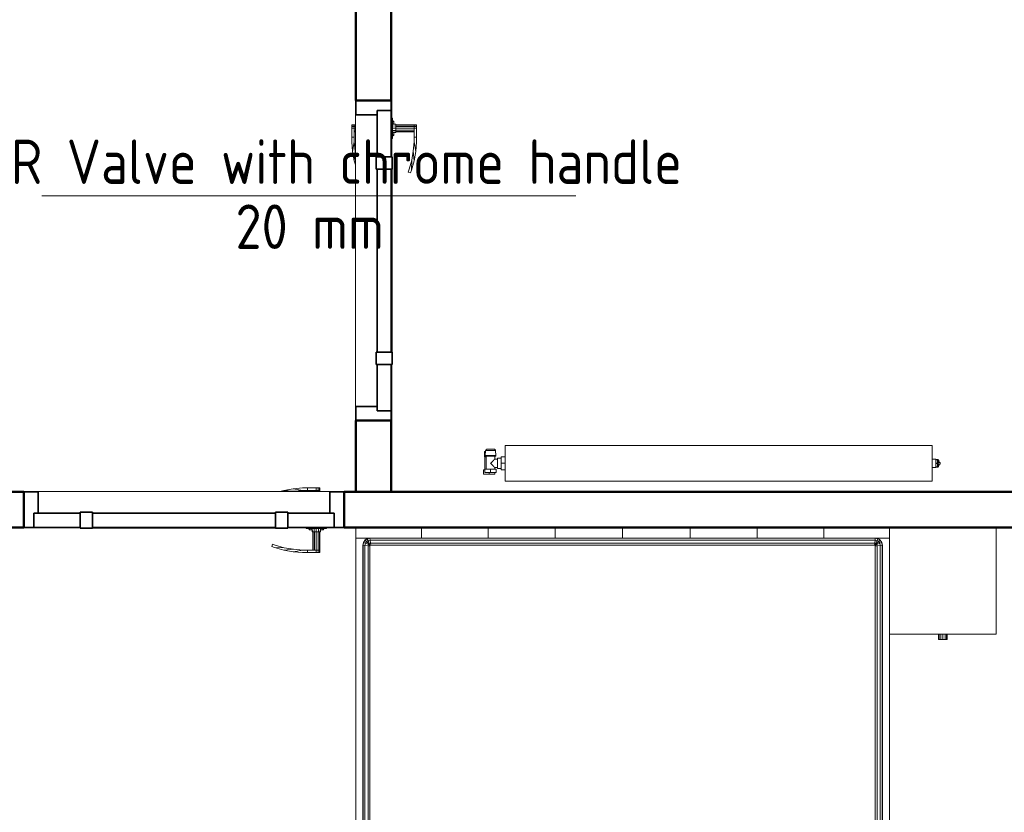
# Model space of a CAD drawing. Header units: millimetres. Extents: x -121 to 19418, y 4737 to 43947.
# Tile 24 of 42: x 14533 to 17300, y 37775 to 40003. Entities that reach past the tile are written whole.
import ezdxf

# ---------------------------------------------------------------- set-up
doc = ezdxf.new("R2010")
doc.units = ezdxf.units.MM
doc.linetypes.add('ADSK_Скрыто', pattern=[300, 150, -150])
doc.linetypes.add('ADSK_Штриховая_ш3 п1_5', pattern=[225, 150, -75])
for name, color, linetype, lineweight in [('A-DETL-____-HDLN', 90, 'ADSK_Скрыто', 9), ('A-DOOR-____-MCUT', 31, 'Continuous', 35), ('A-DOOR-____-OTLN', 31, 'Continuous', 20), ('A-GENM-____-MCUT', 13, 'Continuous', 50), ('A-GENM-____-OTLN', 13, 'Continuous', 20), ('A-WALL-____-MCUT', 113, 'Continuous', 50), ('A-WALL-____-OTLN', 113, 'Continuous', 20), ('I-FURN-____-OTLN', 30, 'Continuous', 20), ('M-EQPM-____-OTLN', 50, 'Continuous', 20), ('P-PIPE-____-IDEN', 2, 'Continuous', 20)]:
    doc.layers.add(name, color=color, linetype=linetype, lineweight=lineweight)
doc.styles.add('GOST Common_1', font='GOST_Common.ttf', dxfattribs={"width": 0.9, "height": 125})

# ---------------------------------------------------------------- blocks, each defined once
blk = doc.blocks.new('Прямая форма - 83 new-608765-В_Этаж 04_Водопровод')
at = {"layer": 'A-DOOR-____-MCUT', "color": 133}
for p, q in [((-422, 0), (-450, 0)), ((-450, 0), (-450, -100)), ((-292, 0), (-422, 0)), ((-422, 0), (-422, -40)), ((-422, -40), (-422, 0)), ((-257, 2.5), (-292, 2.5)), ((-292, 2.5), (-292, -42.5)), ((-292, -40), (-292, 0)), ((-257, -42.5), (-257, 2.5)), ((257, 0), (-257, 0)), ((-257, 0), (-257, -40)), ((292, 2.5), (257, 2.5)), ((257, 2.5), (257, -42.5)), ((257, -40), (257, 0)), ((292, -42.5), (292, 2.5)), ((422, 0), (292, 0)), ((292, 0), (292, -40)), ((450, 0), (422, 0)), ((422, 0), (422, -40)), ((422, -40), (422, 0)), ((450, -100), (450, 0)), ((-422, -40), (-292, -40)), ((-410, -40), (-422, -40)), ((-410, -100), (-410, -40)), ((-292, -42.5), (-257, -42.5)), ((-257, -40), (257, -40)), ((257, -42.5), (292, -42.5)), ((292, -40), (422, -40)), ((422, -40), (410, -40)), ((410, -40), (410, -100)), ((-450, -100), (-410, -100)), ((410, -100), (450, -100))]:
    blk.add_line(p, q, dxfattribs=at)
at = {"layer": 'A-DOOR-____-OTLN', "color": 9}
for p, q in [((-382, 71), (-380.7, 71)), ((-382, 71), (-382, 64)), ((-380.7, 64), (-382, 64)), ((-382, 64), (-380.7, 64)), ((-382, 64), (-382, 13)), ((-380.7, 71), (-377, 71)), ((-380.7, 71), (-380.7, 64)), ((-377, 64), (-380.7, 64)), ((-380.7, 64), (-377, 64)), ((-380.7, 64), (-380.7, 13)), ((-377, 71), (-372, 71)), ((-377, 71), (-377, 64)), ((-372, 64), (-377, 64)), ((-377, 64), (-372, 64)), ((-377, 64), (-377, 13)), ((-372, 71), (-347, 71)), ((-372, 71), (-372, 64)), ((-347, 64), (-372, 64)), ((-372, 64), (-372, 13)), ((-367, 13), (-367, 64)), ((-363.3, 13), (-363.3, 64)), ((-362, 64), (-362, 13)), ((-347, 71), (-347, 64)), ((-333.6, 71), (-347, 71)), ((-347, 71), (-347, 64)), ((-347, 64), (-333.9, 64)), ((-333.9, 64), (-306.9, 68.7)), ((-307.8, 61.7), (-333.9, 64)), ((-306.9, 68.7), (-333.6, 71)), ((-307.8, 61.7), (-280.5, 64)), ((-282, 57.2), (-307.8, 61.7)), ((-280.5, 64), (-306.9, 68.7)), ((-256.7, 50.4), (-282, 57.2)), ((-254.6, 57.1), (-282, 57.2)), ((-280.5, 64), (-254.6, 57.1)), ((-254.6, 57.1), (-246.5, 54.1)), ((-248.8, 47.5), (-256.7, 50.4)), ((-246.5, 54.1), (-248.8, 47.5)), ((-343.5, 3), (-400.5, 3)), ((-400.5, 3), (-400.5, 1)), ((-394, 3), (-392, 7)), ((-392, 7), (-389.3, 7)), ((-391.1, 3), (-389.3, 7)), ((-389.3, 7), (-384.6, 7)), ((-385, 3), (-384, 13)), ((-384, 13), (-382.4, 13)), ((-383.3, 3), (-382.4, 13)), ((-382.4, 13), (-378, 13)), ((-378.5, 3), (-378, 13)), ((-378, 13), (-372, 13)), ((-372, 13), (-366, 13)), ((-372, 3), (-372, 13)), ((-366, 13), (-361.6, 13)), ((-365.5, 3), (-366, 13)), ((-361.6, 13), (-360, 13)), ((-361.6, 13), (-360.7, 3)), ((-360, 13), (-359, 3)), ((-359.4, 7), (-354.7, 7)), ((-354.7, 7), (-352, 7)), ((-354.7, 7), (-352.9, 3)), ((-352, 7), (-350, 3)), ((-343.5, 1), (-343.5, 3)), ((-257, 2.5), (-253.6, 2.5)), ((-253.6, 2.5), (-250.3, 2.5)), ((-253.6, 2.5), (-253.6, 1)), ((-250.3, 2.5), (-247, 2.5)), ((-250.3, 2.5), (-250.3, 1)), ((-247, 2.5), (-243.9, 2.5)), ((-247, 2.5), (-247, 1)), ((-243.9, 2.5), (-240.9, 2.5)), ((-243.9, 2.5), (-243.9, 1)), ((-240.9, 2.5), (-238, 2.5)), ((-240.9, 2.5), (-240.9, 1)), ((-238, 2.5), (-235.3, 2.5)), ((-238, 2.5), (-238, 1)), ((-235.3, 2.5), (-232.7, 2.5)), ((-235.3, 2.5), (-235.3, 1)), ((-232.7, 2.5), (-230.3, 2.5)), ((-232.7, 2.5), (-232.7, 1)), ((-230.3, 2.5), (-227.9, 2.5)), ((-230.3, 2.5), (-230.3, 1)), ((-227.9, 2.5), (-225.8, 2.5)), ((-227.9, 2.5), (-227.9, 1)), ((-225.8, 2.5), (-223.8, 2.5)), ((-225.8, 2.5), (-225.8, 1)), ((-223.8, 2.5), (-222, 2.5)), ((-223.8, 2.5), (-223.8, 1)), ((-222, 2.5), (0, 2.5)), ((-222, 2.5), (-222, 1)), ((0, 2.5), (222, 2.5)), ((222, 2.5), (223.8, 2.5)), ((222, 2.5), (222, 1)), ((223.8, 2.5), (225.8, 2.5)), ((223.8, 2.5), (223.8, 1)), ((225.8, 2.5), (227.9, 2.5)), ((225.8, 2.5), (225.8, 1)), ((227.9, 2.5), (230.3, 2.5)), ((227.9, 2.5), (227.9, 1)), ((230.3, 2.5), (232.7, 2.5)), ((230.3, 2.5), (230.3, 1)), ((232.7, 2.5), (235.3, 2.5)), ((232.7, 2.5), (232.7, 1)), ((235.3, 2.5), (238, 2.5)), ((235.3, 2.5), (235.3, 1)), ((238, 2.5), (240.9, 2.5)), ((238, 2.5), (238, 1)), ((240.9, 2.5), (243.9, 2.5)), ((240.9, 2.5), (240.9, 1)), ((243.9, 2.5), (247, 2.5)), ((243.9, 2.5), (243.9, 1)), ((247, 2.5), (250.3, 2.5)), ((247, 2.5), (247, 1)), ((250.3, 2.5), (253.6, 2.5)), ((250.3, 2.5), (250.3, 1)), ((253.6, 2.5), (257, 2.5)), ((253.6, 2.5), (253.6, 1)), ((-382, -101), (-382, -104)), ((-382, -104), (-380.7, -104)), ((-382, -104), (-382, -111)), ((-380.7, -104), (-382, -104)), ((-380.7, -101), (-380.7, -104)), ((-380.7, -104), (-377, -104)), ((-380.7, -104), (-380.7, -111)), ((-377, -104), (-380.7, -104)), ((-377, -101), (-377, -104)), ((-377, -104), (-372, -104)), ((-377, -104), (-377, -111)), ((-377, -104), (-372, -104)), ((-372, -101), (-372, -104)), ((-372, -104), (-347, -104)), ((-372, -104), (-372, -111)), ((-367, -104), (-367, -101)), ((-363.3, -104), (-363.3, -101)), ((-362, -101), (-362, -104)), ((-347, -104), (-347, -111)), ((-333.9, -104), (-347, -104)), ((-347, -104), (-347, -111)), ((-307.8, -101.7), (-333.9, -104)), ((-306.9, -108.7), (-333.9, -104)), ((-333.6, -111), (-306.9, -108.7)), ((-307.8, -101.7), (-303.7, -101)), ((-280.5, -104), (-307.8, -101.7)), ((-280.5, -104), (-306.9, -108.7)), ((-269.3, -101), (-280.5, -104)), ((-380.7, -111), (-382, -111)), ((-377, -111), (-380.7, -111)), ((-372, -111), (-377, -111)), ((-347, -111), (-372, -111)), ((-347, -111), (-333.6, -111))]:
    blk.add_line(p, q, dxfattribs=at)
blk = doc.blocks.new('Прямая форма - DOO - 006-610943-В_Этаж 04_Водопровод')
blk.add_blockref('Прямая форма - 83 new-608765-В_Этаж 04_Водопровод', (450, 100))
blk = doc.blocks.new('Прямая форма - 83 new-611346-В_Этаж 04_Водопровод')
at = {"layer": 'I-FURN-____-OTLN', "color": 9}
for p, q in [((-750, -30), (-750, 0)), ((-750, -30), (-750, 0)), ((-565.4, -30), (-565.4, 0)), ((-565.4, -30), (-565.4, 0)), ((-378.3, -30), (-378.3, 0)), ((-378.3, -30), (-378.3, 0)), ((-189.6, -30), (-189.6, 0)), ((-189.6, -30), (-189.6, 0)), ((0, -30), (0, 0)), ((0, -30), (0, 0)), ((189.6, -30), (189.6, 0)), ((189.6, -30), (189.6, 0)), ((378.3, -30), (378.3, 0)), ((378.3, -30), (378.3, 0)), ((565.4, -30), (565.4, 0)), ((565.4, -30), (565.4, 0)), ((750, 0), (750, -300)), ((1050, 0), (1050, -300)), ((-750, -1970), (-750, -30)), ((-565.4, -30), (-750, -30)), ((-750, -30), (-565.4, -30)), ((-730, -50), (-728.5, -42.3)), ((-730, -1950), (-730, -50)), ((-729.3, -50.1), (-730, -50)), ((-729.3, -50.1), (-727.8, -42.6)), ((-729.3, -1949.9), (-729.3, -50.1)), ((-724.1, -50.6), (-729.3, -50.1)), ((-728.5, -42.3), (-724.1, -35.9)), ((-727.8, -42.6), (-728.5, -42.3)), ((-727.8, -42.6), (-723.7, -36.3)), ((-723, -44.6), (-727.8, -42.6)), ((-724.1, -35.9), (-717.7, -31.5)), ((-723.7, -36.3), (-724.1, -35.9)), ((-724.1, -50.6), (-723, -44.6)), ((-724.1, -1949.4), (-724.1, -50.6)), ((-715.2, -51.5), (-724.1, -50.6)), ((-723.7, -36.3), (-717.4, -32.2)), ((-719.9, -40.1), (-723.7, -36.3)), ((-723, -44.6), (-719.9, -40.1)), ((-714.5, -48.1), (-723, -44.6)), ((-719.9, -40.1), (-715.4, -37)), ((-713.5, -46.5), (-719.9, -40.1)), ((-717.7, -31.5), (-710, -30)), ((-717.4, -32.2), (-717.7, -31.5)), ((-717.4, -32.2), (-709.9, -30.7)), ((-715.4, -37), (-717.4, -32.2)), ((-715.4, -37), (-709.4, -35.9)), ((-711.9, -45.5), (-715.4, -37)), ((-715.2, -51.5), (-714.5, -48.1)), ((-715.2, -1948.5), (-715.2, -51.5)), ((-710, -52), (-715.2, -51.5)), ((-714.5, -48.1), (-713.5, -46.5)), ((-710, -50), (-714.5, -48.1)), ((-713.5, -46.5), (-711.9, -45.5)), ((-710, -50), (-713.5, -46.5)), ((-711.9, -45.5), (-708.5, -44.8)), ((-710, -50), (-711.9, -45.5)), ((-709.9, -30.7), (-710, -30)), ((-709.7, -50.3), (-710, -50)), ((-710, -52), (-709.7, -50.3)), ((-710, -1948), (-710, -52)), ((-709.9, -30.7), (709.9, -30.7)), ((-709.4, -35.9), (-709.9, -30.7)), ((-709.7, -50.3), (-708, -50)), ((-709.4, -35.9), (709.4, -35.9)), ((-708.5, -44.8), (-709.4, -35.9)), ((-708.5, -44.8), (708.5, -44.8)), ((-708, -50), (-708.5, -44.8)), ((-708, -50), (708, -50)), ((-378.3, -30), (-565.4, -30)), ((-565.4, -30), (-378.3, -30)), ((-189.6, -30), (-378.3, -30)), ((-378.3, -30), (-189.6, -30)), ((0, -30), (-189.6, -30)), ((-189.6, -30), (0, -30)), ((189.6, -30), (0, -30)), ((0, -30), (189.6, -30)), ((378.3, -30), (189.6, -30)), ((189.6, -30), (378.3, -30)), ((565.4, -30), (378.3, -30)), ((378.3, -30), (565.4, -30)), ((750, -30), (565.4, -30)), ((565.4, -30), (750, -30)), ((708, -50), (708.5, -44.8)), ((708, -50), (709.7, -50.3)), ((708.5, -44.8), (709.4, -35.9)), ((708.5, -44.8), (711.9, -45.5)), ((709.4, -35.9), (709.9, -30.7)), ((709.4, -35.9), (715.4, -37)), ((709.7, -50.3), (710, -50)), ((709.7, -50.3), (710, -52)), ((709.9, -30.7), (710, -30)), ((709.9, -30.7), (717.4, -32.2)), ((710, -30), (717.7, -31.5)), ((710, -50), (711.9, -45.5)), ((710, -50), (713.5, -46.5)), ((710, -50), (714.5, -48.1)), ((710, -52), (715.2, -51.5)), ((710, -52), (710, -1948)), ((711.9, -45.5), (715.4, -37)), ((711.9, -45.5), (713.5, -46.5)), ((713.5, -46.5), (719.9, -40.1)), ((713.5, -46.5), (714.5, -48.1)), ((714.5, -48.1), (723, -44.6)), ((714.5, -48.1), (715.2, -51.5)), ((715.2, -51.5), (724.1, -50.6)), ((715.2, -51.5), (715.2, -1948.5)), ((715.4, -37), (717.4, -32.2)), ((715.4, -37), (719.9, -40.1)), ((717.4, -32.2), (717.7, -31.5)), ((717.4, -32.2), (723.7, -36.3)), ((717.7, -31.5), (724.1, -35.9)), ((719.9, -40.1), (723.7, -36.3)), ((719.9, -40.1), (723, -44.6)), ((723, -44.6), (727.8, -42.6)), ((723, -44.6), (724.1, -50.6)), ((723.7, -36.3), (724.1, -35.9)), ((723.7, -36.3), (727.8, -42.6)), ((724.1, -35.9), (728.5, -42.3)), ((724.1, -50.6), (729.3, -50.1)), ((724.1, -50.6), (724.1, -1949.4)), ((727.8, -42.6), (728.5, -42.3)), ((727.8, -42.6), (729.3, -50.1)), ((728.5, -42.3), (730, -50)), ((729.3, -50.1), (730, -50)), ((729.3, -50.1), (729.3, -1949.9)), ((730, -50), (730, -1950)), ((750, -300), (1050, -300)), ((750, -300), (750, -1970)), ((888, -315), (888, -300)), ((889.6, -315), (889.6, -300)), ((894, -315), (894, -300)), ((900, -315), (900, -300)), ((906, -315), (906, -300)), ((910.4, -315), (910.4, -300)), ((912, -315), (912, -300)), ((888, -315), (889.6, -315)), ((889.6, -315), (894, -315)), ((894, -315), (900, -315)), ((900, -315), (906, -315)), ((906, -315), (910.4, -315)), ((910.4, -315), (912, -315)), ((-729.3, -1949.9), (-730, -1950)), ((-728.5, -1957.7), (-730, -1950)), ((-724.1, -1949.4), (-729.3, -1949.9)), ((-727.8, -1957.4), (-729.3, -1949.9)), ((-727.8, -1957.4), (-728.5, -1957.7)), ((-724.1, -1964.1), (-728.5, -1957.7)), ((-723, -1955.4), (-727.8, -1957.4)), ((-723.7, -1963.7), (-727.8, -1957.4)), ((-715.2, -1948.5), (-724.1, -1949.4)), ((-723, -1955.4), (-724.1, -1949.4)), ((-723.7, -1963.7), (-724.1, -1964.1)), ((-717.7, -1968.5), (-724.1, -1964.1)), ((-719.9, -1959.9), (-723.7, -1963.7)), ((-717.4, -1967.8), (-723.7, -1963.7)), ((-714.5, -1951.9), (-723, -1955.4)), ((-719.9, -1959.9), (-723, -1955.4)), ((-713.5, -1953.5), (-719.9, -1959.9)), ((-715.4, -1963), (-719.9, -1959.9)), ((-715.4, -1963), (-717.4, -1967.8)), ((-711.9, -1954.5), (-715.4, -1963)), ((-709.4, -1964.1), (-715.4, -1963)), ((-710, -1948), (-715.2, -1948.5)), ((-714.5, -1951.9), (-715.2, -1948.5)), ((-710, -1950), (-714.5, -1951.9)), ((-713.5, -1953.5), (-714.5, -1951.9)), ((-710, -1950), (-713.5, -1953.5)), ((-711.9, -1954.5), (-713.5, -1953.5)), ((-710, -1950), (-711.9, -1954.5)), ((-708.5, -1955.2), (-711.9, -1954.5)), ((-709.7, -1949.7), (-710, -1948)), ((-709.7, -1949.7), (-710, -1950)), ((-709.4, -1964.1), (-709.9, -1969.3)), ((-708, -1950), (-709.7, -1949.7)), ((-708.5, -1955.2), (-709.4, -1964.1)), ((709.4, -1964.1), (-709.4, -1964.1)), ((-708, -1950), (-708.5, -1955.2)), ((708.5, -1955.2), (-708.5, -1955.2)), ((708, -1950), (-708, -1950)), ((709.7, -1949.7), (708, -1950)), ((708, -1950), (708.5, -1955.2)), ((711.9, -1954.5), (708.5, -1955.2)), ((708.5, -1955.2), (709.4, -1964.1)), ((715.4, -1963), (709.4, -1964.1)), ((709.4, -1964.1), (709.9, -1969.3)), ((710, -1948), (709.7, -1949.7)), ((709.7, -1949.7), (710, -1950)), ((715.2, -1948.5), (710, -1948)), ((710, -1950), (714.5, -1951.9)), ((710, -1950), (713.5, -1953.5)), ((710, -1950), (711.9, -1954.5)), ((713.5, -1953.5), (711.9, -1954.5)), ((711.9, -1954.5), (715.4, -1963)), ((714.5, -1951.9), (713.5, -1953.5)), ((713.5, -1953.5), (719.9, -1959.9)), ((715.2, -1948.5), (714.5, -1951.9)), ((714.5, -1951.9), (723, -1955.4)), ((724.1, -1949.4), (715.2, -1948.5)), ((719.9, -1959.9), (715.4, -1963)), ((715.4, -1963), (717.4, -1967.8)), ((723.7, -1963.7), (717.4, -1967.8)), ((724.1, -1964.1), (717.7, -1968.5)), ((723, -1955.4), (719.9, -1959.9)), ((719.9, -1959.9), (723.7, -1963.7)), ((724.1, -1949.4), (723, -1955.4)), ((723, -1955.4), (727.8, -1957.4)), ((727.8, -1957.4), (723.7, -1963.7)), ((723.7, -1963.7), (724.1, -1964.1)), ((729.3, -1949.9), (724.1, -1949.4)), ((728.5, -1957.7), (724.1, -1964.1)), ((729.3, -1949.9), (727.8, -1957.4)), ((727.8, -1957.4), (728.5, -1957.7)), ((730, -1950), (728.5, -1957.7)), ((730, -1950), (729.3, -1949.9)), ((-565.4, -1970), (-750, -1970)), ((-750, -2000), (-750, -1970)), ((-750, -1970), (-565.4, -1970)), ((-750, -2000), (-750, -1970)), ((-717.4, -1967.8), (-717.7, -1968.5)), ((-710, -1970), (-717.7, -1968.5)), ((-709.9, -1969.3), (-717.4, -1967.8)), ((-709.9, -1969.3), (-710, -1970)), ((709.9, -1969.3), (-709.9, -1969.3)), ((-378.3, -1970), (-565.4, -1970)), ((-565.4, -2000), (-565.4, -1970)), ((-565.4, -1970), (-378.3, -1970)), ((-565.4, -2000), (-565.4, -1970)), ((-378.3, -1970), (-189.6, -1970)), ((-378.3, -2000), (-378.3, -1970)), ((-378.3, -1970), (-189.6, -1970)), ((-378.3, -2000), (-378.3, -1970)), ((-189.6, -1970), (0, -1970)), ((-189.6, -2000), (-189.6, -1970)), ((-189.6, -1970), (0, -1970)), ((-189.6, -2000), (-189.6, -1970)), ((0, -1970), (189.6, -1970)), ((0, -2000), (0, -1970)), ((0, -1970), (189.6, -1970)), ((0, -2000), (0, -1970)), ((189.6, -1970), (378.3, -1970)), ((189.6, -2000), (189.6, -1970)), ((189.6, -1970), (378.3, -1970)), ((189.6, -2000), (189.6, -1970)), ((378.3, -1970), (565.4, -1970)), ((378.3, -2000), (378.3, -1970)), ((378.3, -1970), (565.4, -1970)), ((378.3, -2000), (378.3, -1970)), ((565.4, -1970), (750, -1970)), ((565.4, -2000), (565.4, -1970)), ((565.4, -1970), (750, -1970)), ((565.4, -2000), (565.4, -1970)), ((717.4, -1967.8), (709.9, -1969.3)), ((709.9, -1969.3), (710, -1970)), ((717.7, -1968.5), (710, -1970)), ((717.4, -1967.8), (717.7, -1968.5)), ((750, -2000), (750, -1970)), ((750, -2000), (750, -1970)), ((-565.4, -2000), (-750, -2000)), ((-750, -2000), (-565.4, -2000)), ((-378.3, -2000), (-565.4, -2000)), ((-565.4, -2000), (-378.3, -2000)), ((-189.6, -2000), (-378.3, -2000)), ((-378.3, -2000), (-189.6, -2000)), ((0, -2000), (-189.6, -2000)), ((-189.6, -2000), (0, -2000)), ((189.6, -2000), (0, -2000)), ((0, -2000), (189.6, -2000)), ((378.3, -2000), (189.6, -2000)), ((189.6, -2000), (378.3, -2000)), ((565.4, -2000), (378.3, -2000)), ((378.3, -2000), (565.4, -2000)), ((750, -2000), (565.4, -2000)), ((565.4, -2000), (750, -2000))]:
    blk.add_line(p, q, dxfattribs=at)
blk = doc.blocks.new('Прямая форма - FU - 050-611347-В_Этаж 04_Водопровод')
blk.add_blockref('Прямая форма - 83 new-611346-В_Этаж 04_Водопровод', (0, 0))
blk = doc.blocks.new('Прямая форма - 83 new-611352-В_Этаж 04_Водопровод')
at = {"layer": 'A-WALL-____-MCUT', "color": 53}
for p, q in [((400, 100), (100, 100)), ((100, 100), (100, 0)), ((400, 0), (400, 100)), ((1500, 100), (1300, 100)), ((1300, 100), (1300, 0)), ((1500, 0), (1500, 100)), ((100, 0), (400, 0)), ((1300, 0), (1500, 0))]:
    blk.add_line(p, q, dxfattribs=at)
blk = doc.blocks.new('Прямая форма - SW - 008-611353-В_Этаж 04_Водопровод')
blk.add_blockref('Прямая форма - 83 new-611352-В_Этаж 04_Водопровод', (0, 0))
blk = doc.blocks.new('Family - DOO - 006-611355-В_Этаж 04_Водопровод')
at = {"layer": 'A-GENM-____-MCUT', "lineweight": 9}
for p, q in [((450, 101), (-450, 101)), ((-450, 101), (-450, -1)), ((450, -1), (450, 101)), ((-450, -1), (450, -1))]:
    blk.add_line(p, q, dxfattribs=at)
blk = doc.blocks.new('Прямая форма - 83 new-611367-В_Этаж 04_Водопровод')
at = {"layer": 'A-WALL-____-MCUT', "color": 53}
for p, q in [((367.3, 0), (300, 0)), ((300, 0), (300, -100)), ((367.3, -100), (367.3, 0)), ((3300, 0), (1267.3, 0)), ((1267.3, 0), (1267.3, -100)), ((3300, -100), (3300, 0)), ((300, -100), (367.3, -100)), ((1267.3, -100), (3300, -100))]:
    blk.add_line(p, q, dxfattribs=at)
blk = doc.blocks.new('Прямая форма - SW - 012-611368-В_Этаж 04_Водопровод')
blk.add_blockref('Прямая форма - 83 new-611367-В_Этаж 04_Водопровод', (0, 0))
blk = doc.blocks.new('Family - DOO - 007-611370-В_Этаж 04_Водопровод')
at = {"layer": 'A-GENM-____-MCUT', "lineweight": 9}
for p, q in [((450, 1), (-450, 1)), ((-450, 1), (-450, -101)), ((450, -101), (450, 1)), ((-450, -101), (450, -101))]:
    blk.add_line(p, q, dxfattribs=at)
blk = doc.blocks.new('Прямая форма - DOO - 007-611794-В_Этаж 04_Водопровод')
blk.add_blockref('Прямая форма - 83 new-608765-В_Этаж 04_Водопровод', (450, 100))
blk = doc.blocks.new('83 new_ifc_RVT-1-В_Этаж 04_Водопровод')
at = {"layer": 'A-DOOR-____-OTLN', "color": 9, "linetype": 'ADSK_Штриховая_ш3 п1_5', "lineweight": 20}
for name, p, rotation in [('Прямая форма - DOO - 006-610943-В_Этаж 04_Водопровод', (27910.3, 39775.8), 270), ('Прямая форма - DOO - 007-611794-В_Этаж 04_Водопровод', (27877.6, 38675.8), 180)]:
    blk.add_blockref(name, p, dxfattribs=dict(at, rotation=rotation))
at = {"layer": 'A-GENM-____-OTLN', "color": 9, "linetype": 'ADSK_Штриховая_ш3 п1_5', "lineweight": 20, "rotation": 270}
blk.add_blockref('Family - DOO - 006-611355-В_Этаж 04_Водопровод', (27910.3, 39325.8), dxfattribs=at)
at = {"layer": 'A-GENM-____-OTLN', "color": 9, "linetype": 'ADSK_Штриховая_ш3 п1_5', "lineweight": 20}
blk.add_blockref('Family - DOO - 007-611370-В_Этаж 04_Водопровод', (27427.6, 38675.8), dxfattribs=at)
at = {"layer": 'A-WALL-____-OTLN', "color": 9, "linetype": 'ADSK_Штриховая_ш3 п1_5', "lineweight": 20, "rotation": 270}
blk.add_blockref('Прямая форма - SW - 008-611353-В_Этаж 04_Водопровод', (27910.3, 40175.8), dxfattribs=at)
at = {"layer": 'A-WALL-____-OTLN', "color": 9, "linetype": 'ADSK_Штриховая_ш3 п1_5', "lineweight": 20}
blk.add_blockref('Прямая форма - SW - 012-611368-В_Этаж 04_Водопровод', (26610.3, 38675.8), dxfattribs=at)
at = {"layer": 'I-FURN-____-OTLN', "color": 9, "linetype": 'ADSK_Штриховая_ш3 п1_5', "lineweight": 20}
blk.add_blockref('Прямая форма - FU - 050-611347-В_Этаж 04_Водопровод', (28660.3, 38575.8), dxfattribs=at)
blk = doc.blocks.new('ADSK_Радиатор универсальный_Боковое подключение_Клапаны - Радиатор 600х1200-1669075-В_Этаж 04_Водопровод')
at = {"layer": 'A-DETL-____-HDLN', "flags": 128}
for points in [[(-653.8, 0), (-653.9, 0), (-653.9, 0), (-654, 0), (-654, 0), (-654, 0)], [(-654, 0), (-654, 0), (-654, 0), (-653.9, 0), (-653.8, 0), (-653.7, 0)], [(-650, 20), (-650, 20), (-650, 20), (-649.9, 20), (-649.9, 20), (-649.8, 20), (-649.7, 20)], [(-649.7, 20), (-649.8, 20), (-649.9, 20), (-649.9, 20), (-650, 20), (-650, 20), (-650, 20), (-650, 20)], [(-632, 20), (-632, 20), (-632, 20), (-632.1, 20), (-632.1, 20), (-632.2, 20), (-632.3, 20)], [(-632.2, 20), (-632.1, 20), (-632.1, 20), (-632, 20), (-632, 20), (-632, 20), (-632, 20)], [(-628, 0), (-628, 0), (-628, 0), (-628.1, 0), (-628.2, 0)], [(-628.2, 0), (-628.1, 0), (-628.1, 0), (-628, 0), (-628, 0), (-628, 0)]]:
    blk.add_lwpolyline(points, dxfattribs=at)
at = {"layer": 'M-EQPM-____-OTLN'}
for p, q in [((600, 30), (-600, 30)), ((-600, 30), (-600, -70)), ((-600, 30), (-600, -70)), ((600, 30), (-600, 30)), ((600, -70), (600, 30)), ((600, -70), (600, 30)), ((-658.5, 13), (-658.5, -2)), ((-655.2, 13), (-658.5, 13)), ((-654.9, 15.8), (-656, 2.3)), ((-626, 2.3), (-656, 2.3)), ((-627.1, 15.8), (-654.9, 15.8)), ((-653, 0), (-653, -36)), ((-629, -8), (-629, 0)), ((-626, 2.3), (-627.1, 15.8)), ((-658.5, -2), (-653, -2)), ((-657, -2), (-657, -36)), ((-629, 0), (-653, 0)), ((-622, -8), (-629, -8)), ((-611, -5.5), (-622, -5.5)), ((-622, -5.5), (-622, -34.5)), ((-611, -20), (-611, -1.5)), ((-611, -1.5), (-600, -1.5)), ((-611, -38.5), (-611, -20)), ((-611, -20), (-600, -20)), ((610, -8), (600, -8)), ((610, -9.1), (610, -8)), ((610, -9.2), (610, -10.1)), ((610, -9.2), (615, -9.2)), ((615, -10.1), (610, -10.1)), ((610, -18.9), (610, -10.6)), ((610, -19.1), (610, -20.9)), ((610, -19.1), (615, -19.1)), ((615, -20.9), (610, -20.9)), ((610, -29.8), (610, -21.1)), ((617, -9.2), (615, -9.2)), ((615, -10.1), (615, -9.2)), ((615, -10.1), (615, -19.1)), ((615, -20.9), (615, -19.1)), ((615, -20.9), (615, -29.9)), ((617, -30.8), (617, -9.2)), ((617, -9.5), (617, -9.2)), ((622, -17.5), (617, -17.5)), ((622, -22.5), (617, -22.5)), ((622, -22.5), (622, -17.5)), ((-661, -38), (-657, -38)), ((-661, -50), (-661, -38)), ((-645, -50), (-661, -50)), ((-657, -36), (-641, -36)), ((-657, -46), (-657, -36)), ((-641, -46), (-657, -46)), ((-645, -46), (-645, -50)), ((-629, -50), (-645, -50)), ((-641, -36), (-625, -36)), ((-641, -36), (-641, -46)), ((-625, -46), (-641, -46)), ((-629, -36), (-629, -32)), ((-629, -32), (-622, -32)), ((-629, -50), (-629, -46)), ((-625, -46), (-625, -36)), ((-622, -34.5), (-611, -34.5)), ((-611, -38.5), (-600, -38.5)), ((600, -32), (610, -32)), ((610, -29.9), (610, -30.8)), ((610, -29.9), (615, -29.9)), ((615, -30.8), (610, -30.8)), ((610, -32), (610, -30.9)), ((615, -30.8), (615, -29.9)), ((615, -30.8), (617, -30.8)), ((617, -30.8), (617, -30.5)), ((-600, -70), (600, -70)), ((-600, -70), (600, -70))]:
    blk.add_line(p, q, dxfattribs=at)
at = {"layer": 'M-EQPM-____-OTLN', "flags": 128}
for points in [[(-654, 0), (-654.1, 0), (-654.2, 0), (-654.2, 0), (-654.3, 0), (-654.4, 0), (-654.5, 0.1), (-654.6, 0.1), (-654.6, 0.1), (-654.7, 0.1), (-654.8, 0.2), (-654.9, 0.2), (-654.9, 0.2), (-655, 0.3), (-655.1, 0.3), (-655.1, 0.3), (-655.2, 0.4), (-655.3, 0.4), (-655.3, 0.5), (-655.4, 0.6), (-655.4, 0.6), (-655.5, 0.7), (-655.5, 0.7), (-655.6, 0.8), (-655.6, 0.9), (-655.7, 0.9), (-655.7, 1), (-655.8, 1.1), (-655.8, 1.1), (-655.8, 1.2), (-655.9, 1.3), (-655.9, 1.4), (-655.9, 1.4), (-655.9, 1.5), (-656, 1.6), (-656, 1.7), (-656, 1.7), (-656, 1.8), (-656, 1.9), (-656, 2), (-656, 2.1), (-656, 2.1), (-656, 2.2), (-656, 2.3), (-656, 2.3)], [(-654.9, 15.8), (-654.9, 16), (-654.8, 16.2), (-654.8, 16.4), (-654.7, 16.6), (-654.7, 16.8), (-654.6, 17), (-654.5, 17.2), (-654.4, 17.4), (-654.3, 17.5), (-654.2, 17.7), (-654.1, 17.9), (-654, 18), (-653.9, 18.2), (-653.7, 18.3), (-653.6, 18.5), (-653.4, 18.6), (-653.3, 18.8), (-653.1, 18.9), (-653, 19), (-652.8, 19.1), (-652.7, 19.2), (-652.5, 19.3), (-652.3, 19.4), (-652.1, 19.5), (-651.9, 19.6), (-651.8, 19.7), (-651.6, 19.7), (-651.4, 19.8), (-651.2, 19.9), (-651, 19.9), (-650.8, 19.9), (-650.6, 20), (-650.4, 20), (-650.2, 20), (-650, 20)], [(-651.6, 0), (-651.9, 0), (-652.1, 0), (-652.4, 0), (-652.6, 0), (-652.9, 0), (-653.1, 0), (-653.2, 0), (-653.4, 0), (-653.6, 0), (-653.7, 0), (-653.8, 0), (-653.9, 0), (-653.9, 0), (-654, 0), (-654, 0), (-654, 0)], [(-654, 0), (-654, 0), (-654, 0), (-653.9, 0), (-653.8, 0), (-653.7, 0), (-653.6, 0), (-653.5, 0), (-653.3, 0), (-653.2, 0), (-653, 0), (-652.8, 0), (-652.5, 0), (-652.3, 0), (-652, 0), (-651.7, 0), (-651.4, 0), (-651.1, 0), (-650.8, 0), (-650.4, 0), (-650.1, 0), (-649.7, 0), (-649.3, 0), (-648.9, 0), (-648.5, 0), (-648, 0), (-647.6, 0), (-647.1, 0), (-646.7, 0), (-646.2, 0), (-645.7, 0), (-645.2, 0), (-644.7, 0), (-644.2, 0), (-643.7, 0), (-643.2, 0), (-642.7, 0), (-642.2, 0), (-641.7, 0), (-641.1, 0), (-640.6, 0), (-640.1, 0), (-639.6, 0), (-639.1, 0), (-638.6, 0), (-638, 0), (-637.5, 0), (-637, 0), (-636.6, 0), (-636.1, 0), (-635.6, 0), (-635.1, 0), (-634.7, 0), (-634.2, 0), (-633.8, 0), (-633.3, 0), (-632.9, 0), (-632.5, 0), (-632.1, 0), (-631.8, 0), (-631.4, 0), (-631.1, 0), (-630.7, 0), (-630.4, 0), (-630.1, 0), (-629.9, 0), (-629.6, 0), (-629.4, 0), (-629.1, 0), (-628.9, 0), (-628.8, 0), (-628.6, 0), (-628.4, 0), (-628.3, 0), (-628.2, 0), (-628.1, 0), (-628.1, 0), (-628, 0), (-628, 0), (-628, 0)], [(-650, 20), (-650, 20), (-650, 20), (-649.9, 20), (-649.9, 20), (-649.8, 20), (-649.7, 20), (-649.6, 20), (-649.5, 20), (-649.4, 20), (-649.3, 20), (-649.1, 20), (-649, 20), (-648.8, 20), (-648.6, 20), (-648.4, 20), (-648.2, 20), (-648, 20), (-647.8, 20), (-647.5, 20), (-647.3, 20), (-647, 20), (-646.7, 20), (-646.5, 20), (-646.2, 20)], [(-632, 20), (-632, 20), (-632, 20), (-632.1, 20), (-632.1, 20), (-632.2, 20), (-632.3, 20), (-632.4, 20), (-632.5, 20), (-632.6, 20), (-632.7, 20), (-632.9, 20), (-633, 20), (-633.2, 20), (-633.4, 20), (-633.6, 20), (-633.8, 20), (-634, 20), (-634.2, 20), (-634.5, 20), (-634.7, 20), (-635, 20), (-635.3, 20), (-635.5, 20), (-635.8, 20), (-636.1, 20), (-636.4, 20), (-636.8, 20), (-637.1, 20), (-637.4, 20), (-637.7, 20), (-638.1, 20), (-638.4, 20), (-638.8, 20), (-639.1, 20), (-639.5, 20), (-639.8, 20), (-640.2, 20), (-640.5, 20), (-640.9, 20), (-641.3, 20), (-641.6, 20), (-642, 20), (-642.3, 20), (-642.7, 20), (-643, 20), (-643.4, 20), (-643.7, 20), (-644.1, 20), (-644.4, 20), (-644.7, 20), (-645.1, 20), (-645.4, 20), (-645.7, 20), (-646, 20), (-646.3, 20), (-646.6, 20), (-646.9, 20), (-647.1, 20), (-647.4, 20), (-647.6, 20), (-647.9, 20), (-648.1, 20), (-648.3, 20), (-648.5, 20), (-648.7, 20), (-648.9, 20), (-649.1, 20), (-649.2, 20), (-649.4, 20), (-649.5, 20), (-649.6, 20), (-649.7, 20), (-649.8, 20), (-649.9, 20), (-649.9, 20), (-650, 20), (-650, 20), (-650, 20), (-650, 20)], [(-635.7, 20), (-635.4, 20), (-635.1, 20), (-634.9, 20), (-634.6, 20), (-634.4, 20), (-634.1, 20), (-633.9, 20), (-633.7, 20), (-633.5, 20), (-633.3, 20), (-633.1, 20), (-632.9, 20), (-632.8, 20), (-632.6, 20), (-632.5, 20), (-632.4, 20), (-632.3, 20), (-632.2, 20), (-632.1, 20), (-632.1, 20), (-632, 20), (-632, 20), (-632, 20), (-632, 20)], [(-632, 20), (-631.8, 20), (-631.6, 20), (-631.4, 20), (-631.2, 19.9), (-631, 19.9), (-630.8, 19.9), (-630.6, 19.8), (-630.4, 19.7), (-630.2, 19.7), (-630.1, 19.6), (-629.9, 19.5), (-629.7, 19.4), (-629.5, 19.3), (-629.3, 19.2), (-629.2, 19.1), (-629, 19), (-628.9, 18.9), (-628.7, 18.8), (-628.6, 18.6), (-628.4, 18.5), (-628.3, 18.3), (-628.1, 18.2), (-628, 18), (-627.9, 17.9), (-627.8, 17.7), (-627.7, 17.5), (-627.6, 17.4), (-627.5, 17.2), (-627.4, 17), (-627.3, 16.8), (-627.3, 16.6), (-627.2, 16.4), (-627.2, 16.2), (-627.1, 16), (-627.1, 15.8)], [(-628, 0), (-628, 0), (-628, 0), (-628.1, 0), (-628.2, 0), (-628.3, 0), (-628.4, 0), (-628.5, 0), (-628.7, 0), (-628.8, 0), (-629, 0), (-629.2, 0), (-629.5, 0), (-629.7, 0), (-630, 0), (-630.3, 0)], [(-626, 2.3), (-626, 2.3), (-626, 2.2), (-626, 2.1), (-626, 2), (-626, 1.9), (-626, 1.9), (-626, 1.8), (-626, 1.7), (-626, 1.6), (-626.1, 1.5), (-626.1, 1.5), (-626.1, 1.4), (-626.1, 1.3), (-626.1, 1.2), (-626.2, 1.2), (-626.2, 1.1), (-626.3, 1), (-626.3, 1), (-626.3, 0.9), (-626.4, 0.8), (-626.4, 0.8), (-626.5, 0.7), (-626.5, 0.6), (-626.6, 0.6), (-626.6, 0.5), (-626.7, 0.5), (-626.8, 0.4), (-626.8, 0.4), (-626.9, 0.3), (-627, 0.3), (-627, 0.2), (-627.1, 0.2), (-627.2, 0.2), (-627.3, 0.1), (-627.3, 0.1), (-627.4, 0.1), (-627.5, 0.1), (-627.6, 0), (-627.6, 0), (-627.7, 0), (-627.8, 0), (-627.9, 0), (-628, 0), (-628, 0)], [(615, -9.2), (615.5, -9.3), (616, -9.4)], [(617, -29.9), (617.8, -29), (618.6, -27.5), (619.6, -24.3), (619.8, -22.5)], [(617.5, -10.7), (617.8, -11), (618.6, -12.5), (619.6, -15.7), (619.8, -17.5)], [(615, -30.8), (615.5, -30.7), (616, -30.6)]]:
    blk.add_lwpolyline(points, dxfattribs=at)
at = {"layer": 'M-EQPM-____-OTLN'}
for points, knots in [([(-641, -20), (-640.2, -19.2), (-638.7, -17.7), (-636.8, -15.8), (-635.5, -14.5), (-634.8, -13.8), (-634.3, -13.3), (-633.8, -12.8), (-633.3, -12.3), (-632.8, -11.8), (-632.3, -11.3), (-631.8, -10.8), (-631.4, -10.4), (-631, -10), (-630.6, -9.6), (-630.3, -9.3), (-629.9, -8.9), (-629.7, -8.7), (-629.4, -8.4), (-629.2, -8.2), (-629.1, -8.1), (-629, -8), (-629, -8)], [0, 0, 0, 0, 0.142857, 0.285714, 0.357143, 0.392857, 0.428571, 0.464286, 0.5, 0.535714, 0.571429, 0.607143, 0.642857, 0.678571, 0.714286, 0.75, 0.785714, 0.821429, 0.857143, 0.892857, 0.928571, 1, 1, 1, 1]), ([(-629, -32), (-629, -32), (-629.1, -31.9), (-629.2, -31.8), (-629.4, -31.6), (-629.7, -31.3), (-629.9, -31.1), (-630.3, -30.7), (-630.6, -30.4), (-631, -30), (-631.4, -29.6), (-631.8, -29.2), (-632.3, -28.7), (-632.8, -28.2), (-633.4, -27.6), (-634.1, -26.9), (-634.8, -26.2), (-635.5, -25.5), (-636.8, -24.2), (-638.7, -22.3), (-640.2, -20.8), (-641, -20)], [0, 0, 0, 0, 0.071429, 0.107143, 0.142857, 0.178571, 0.214286, 0.25, 0.285714, 0.321429, 0.357143, 0.392857, 0.428571, 0.464286, 0.5, 0.571429, 0.607143, 0.642857, 0.714286, 0.857143, 1, 1, 1, 1])]:
    blk.add_open_spline(points, degree=3, knots=knots, dxfattribs=at)
blk = doc.blocks.new('ADSK_M_Арматура трубопроводов - ADSK_Наименование_Диаметр условный_30-1610245-В_Этаж 04_Водопровод')
at = {"layer": 'P-PIPE-____-IDEN'}
blk.add_line((-15, 0), (15, 0), dxfattribs=at)

msp = doc.modelspace()

# ---------------------------------------------------------------- block references
at = {"lineweight": 9}
msp.add_blockref('83 new_ifc_RVT-1-В_Этаж 04_Водопровод', (-12432.6, 0), dxfattribs=at)
at = {"layer": 'A-DETL-____-HDLN'}
msp.add_blockref('ADSK_Радиатор универсальный_Боковое подключение_Клапаны - Радиатор 600х1200-1669075-В_Этаж 04_Водопровод', (16497.7, 38775.8), dxfattribs=at)
at = {"layer": 'P-PIPE-____-IDEN', "xscale": 49.99999999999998, "yscale": 49.99999999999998, "zscale": 49.99999999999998}
msp.add_blockref('ADSK_M_Арматура трубопроводов - ADSK_Наименование_Диаметр условный_30-1610245-В_Этаж 04_Водопровод', (15345.9, 39507.4), dxfattribs=at)

# ---------------------------------------------------------------- texts
at = {"layer": 'P-PIPE-____-IDEN', "lineweight": 9, "char_height": 125, "attachment_point": 1, "style": 'GOST Common_1'}
for s, insert, width in [('PPR Valve with chrome handle', (14331.7, 39666.3), 2445.949), ('20 mm', (15139.9, 39483.6), 487.025)]:
    msp.add_mtext(s, dxfattribs=dict(at, insert=insert, width=width))

doc.saveas('drawing.dxf')
